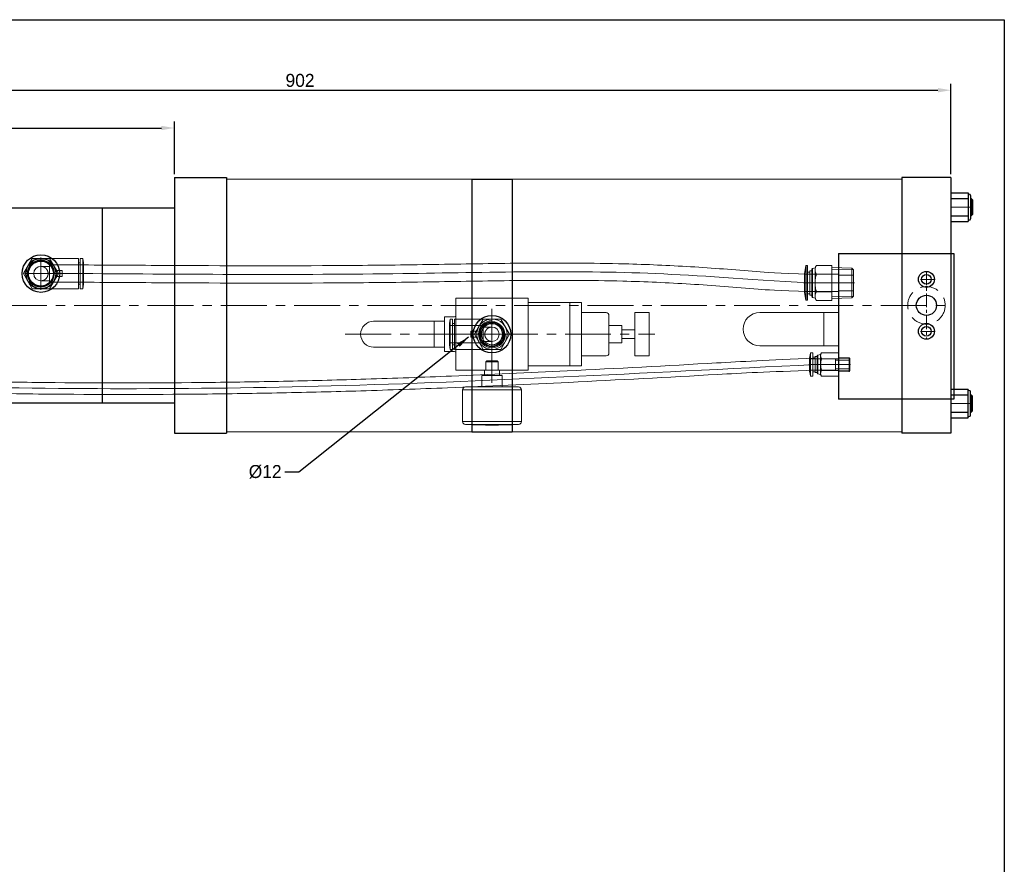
# Model space of a CAD drawing. Header units: millimetres. Extents: x 3176 to 6701, y -5770 to -692.
# Tile 9 of 9: x 6019 to 6701, y -1555 to -970. Entities that reach past the tile are written whole.
import ezdxf

# ---------------------------------------------------------------- set-up
doc = ezdxf.new("R2010")
doc.units = ezdxf.units.MM
doc.linetypes.add('CENTER', pattern=[50.8, 31.75, -6.35, 6.35, -6.35])
doc.linetypes.add('DASHED', pattern=[19.05, 12.7, -6.35])
doc.layers.get('Defpoints').update_dxf_attribs({"lineweight": 25})
for name, color, linetype, lineweight in [('图层1', 7, 'Continuous', 25), ('图层2', 3, 'CENTER', 13), ('图层3', 2, 'Continuous', 13), ('图层4', 1, 'Continuous', 30), ('图层5', 5, 'DASHED', 13), ('图层7', 4, 'Continuous', 15)]:
    doc.layers.add(name, color=color, linetype=linetype, lineweight=lineweight)
doc.dimstyles.new('ISO-25', dxfattribs={"dimtxt": 2.5, "dimasz": 2.5, "dimexe": 1.25, "dimexo": 0.625, "dimtad": 1, "dimtxsty": 'Standard', "dimcen": 2.5, "dimadec": 0, "dimazin": 0, "dimtfac": 1, "dimtmove": 0, "dimatfit": 3, "dimfxl": 1, "dimarcsym": 0})

# ---------------------------------------------------------------- blocks, each defined once
blk = doc.blocks.new('*D3699')
at = {"layer": 'Defpoints', "color": 0}
for p in [(6664.05, -1018.67), (6664.05, -1079.17), (5762.05, -1100.17)]:
    blk.add_point(p, dxfattribs=at)
at = {"layer": '图层3', "color": 0, "lineweight": -2}
for p, q in [((5762.05, -1097.92), (5762.05, -1014.17)), ((6664.05, -1076.92), (6664.05, -1014.17)), ((5771.05, -1018.67), (6655.05, -1018.67))]:
    blk.add_line(p, q, dxfattribs=at)
at = {"layer": '图层3', "color": 0}
for points in [[(5771.05, -1017.17), (5771.05, -1020.17), (5762.05, -1018.67)], [(6655.05, -1020.17), (6655.05, -1017.17), (6664.05, -1018.67)]]:
    blk.add_solid(points, dxfattribs=at)
at = {"layer": '图层3', "color": 0, "insert": (6213.05, -1011.92), "char_height": 9, "attachment_point": 5}
blk.add_mtext('902', dxfattribs=at)
blk = doc.blocks.new('*D3707')
at = {"layer": 'Defpoints', "color": 0}
for p in [(6126.05, -1044.84), (6126.05, -1079.17), (5762.05, -1095.17)]:
    blk.add_point(p, dxfattribs=at)
at = {"layer": '图层3', "color": 0, "lineweight": -2}
for p, q in [((5762.05, -1092.92), (5762.05, -1040.34)), ((6126.05, -1076.92), (6126.05, -1040.34)), ((5771.05, -1044.84), (6117.05, -1044.84))]:
    blk.add_line(p, q, dxfattribs=at)
at = {"layer": '图层3', "color": 0}
for points in [[(5771.05, -1043.34), (5771.05, -1046.34), (5762.05, -1044.84)], [(6117.05, -1046.34), (6117.05, -1043.34), (6126.05, -1044.84)]]:
    blk.add_solid(points, dxfattribs=at)
at = {"layer": '图层3', "color": 0, "insert": (5944.05, -1038.09), "char_height": 9, "attachment_point": 5}
blk.add_mtext('364', dxfattribs=at)

msp = doc.modelspace()

# ---------------------------------------------------------------- linework, layer by layer
at = {"layer": '图层1'}
for p, q in [((6126.048, -1079.172), (6126.048, -1256.172)), ((6126.048, -1079.172), (6162.048, -1079.172)), ((6162.048, -1079.172), (6162.048, -1256.172)), ((6332.048, -1080.172), (6332.048, -1255.172)), ((6332.048, -1080.172), (6360.048, -1080.172)), ((6360.048, -1080.172), (6360.048, -1255.172)), ((6630.048, -1079.172), (6630.048, -1256.172)), ((6664.048, -1079.172), (6630.048, -1079.172)), ((6664.048, -1079.172), (6664.048, -1256.172)), ((6664.048, -1089.672), (6664.048, -1109.672)), ((6664.048, -1089.672), (6676.048, -1089.672)), ((6676.048, -1089.672), (6676.048, -1109.672)), ((6676.548, -1090.672), (6676.548, -1090.672)), ((6664.048, -1093.672), (6676.048, -1093.672)), ((6677.548, -1091.672), (6677.548, -1107.672)), ((6677.548, -1093.672), (6678.048, -1093.672)), ((6678.048, -1093.672), (6678.048, -1105.672)), ((6678.048, -1093.672), (6679.048, -1094.672)), ((6679.048, -1094.672), (6679.048, -1104.672)), ((5966.048, -1100.172), (6126.048, -1100.172)), ((6076.048, -1100.172), (6076.048, -1235.172)), ((6679.048, -1104.672), (6678.048, -1105.672)), ((6664.048, -1105.672), (6676.048, -1105.672)), ((6664.048, -1109.672), (6676.048, -1109.672)), ((6676.548, -1108.672), (6676.548, -1108.672)), ((6677.548, -1105.672), (6678.048, -1105.672)), ((6586.048, -1131.672), (6586.048, -1232.672)), ((6586.048, -1131.672), (6666.048, -1131.672)), ((6666.048, -1131.672), (6666.048, -1232.672)), ((6664.048, -1225.672), (6676.048, -1225.672)), ((6676.048, -1245.672), (6676.048, -1225.672)), ((6676.548, -1226.672), (6676.548, -1226.672)), ((6677.548, -1243.672), (6677.548, -1227.672)), ((6666.048, -1232.672), (6586.048, -1232.672)), ((6664.048, -1229.672), (6676.048, -1229.672)), ((6677.548, -1229.672), (6678.048, -1229.672)), ((6678.048, -1241.672), (6678.048, -1229.672)), ((6679.048, -1230.672), (6678.048, -1229.672)), ((6679.048, -1240.672), (6679.048, -1230.672)), ((5966.048, -1235.172), (6126.048, -1235.172)), ((6678.048, -1241.672), (6679.048, -1240.672)), ((6664.048, -1241.672), (6676.048, -1241.672)), ((6664.048, -1245.672), (6676.048, -1245.672)), ((6676.548, -1244.672), (6676.548, -1244.672)), ((6677.548, -1241.672), (6678.048, -1241.672)), ((6332.048, -1255.172), (6360.048, -1255.172)), ((6126.048, -1256.172), (6162.048, -1256.172)), ((6664.048, -1256.172), (6630.048, -1256.172))]:
    msp.add_line(p, q, dxfattribs=at)
for centre, radius in [((6033.509, -1145.672), 13), ((6033.509, -1145.672), 8.67), ((6647.048, -1149.672), 5.5), ((6647.048, -1149.672), 3.33), ((6647.048, -1167.672), 7), ((6346.048, -1187.672), 13), ((6346.048, -1187.672), 8.67), ((6647.048, -1185.672), 5.5), ((6647.048, -1185.672), 3.33)]:
    msp.add_circle(centre, radius, dxfattribs=at)
for centre, radius, start, end in [((6676.548, -1090.172), 0.5, 180, 270), ((6676.548, -1091.672), 1, 0, 90), ((6676.548, -1109.172), 0.5, 90, 180), ((6676.548, -1107.672), 1, 270, 0), ((6676.548, -1226.172), 0.5, 180, 270), ((6676.548, -1227.672), 1, 0, 90), ((6676.548, -1245.172), 0.5, 90, 180), ((6676.548, -1243.672), 1, 270, 0)]:
    msp.add_arc(centre, radius, start, end, dxfattribs=at)
at = {"layer": '图层2', "ltscale": 0.5}
for p, q in [((6664.048, -1099.672), (6679.048, -1099.672)), ((6597.139, -1152.172), (6579.123, -1152.172)), ((6594.474, -1208.672), (6579.623, -1208.672)), ((6664.048, -1235.672), (6679.048, -1235.672))]:
    msp.add_line(p, q, dxfattribs=at)
at = {"layer": '图层2'}
for p, q in [((6033.509, -1155.672), (6033.509, -1135.672)), ((6023.509, -1145.672), (6043.509, -1145.672)), ((5701.048, -1167.672), (6666.048, -1167.672)), ((6346.048, -1177.672), (6346.048, -1197.672)), ((6244.356, -1187.672), (6458.902, -1187.672)), ((6336.048, -1187.672), (6356.048, -1187.672))]:
    msp.add_line(p, q, dxfattribs=at)
at = {"layer": '图层2', "ltscale": 0.3}
for p, q in [((6647.048, -1144.172), (6647.048, -1191.172)), ((6652.548, -1149.672), (6641.548, -1149.672)), ((6652.548, -1185.672), (6641.548, -1185.672))]:
    msp.add_line(p, q, dxfattribs=at)
at = {"layer": '图层4'}
for p, q in [((5581.016, -969.833), (6701.016, -969.833)), ((6701.016, -969.833), (6701.016, -1729.833))]:
    msp.add_line(p, q, dxfattribs=at)
at = {"layer": '图层5'}
msp.add_circle((6647.048, -1167.672), 13, dxfattribs=at)
at = {"layer": '图层7'}
for p, q in [((6332.048, -1080.172), (6162.048, -1080.172)), ((6630.048, -1080.172), (6360.048, -1080.172)), ((6679.048, -1094.672), (6677.548, -1094.672)), ((6679.048, -1104.672), (6677.548, -1104.672)), ((6027.447, -1135.172), (6021.385, -1145.672)), ((6059.509, -1135.172), (6027.447, -1135.172)), ((6033.509, -1156.92), (6033.509, -1134.424)), ((6033.509, -1156.172), (6033.509, -1135.172)), ((6045.634, -1145.672), (6039.572, -1135.172)), ((6059.509, -1156.172), (6059.509, -1135.172)), ((6060.822, -1138.322), (6059.509, -1138.322)), ((6060.822, -1156.172), (6060.822, -1135.172)), ((6062.454, -1135.172), (6060.822, -1135.172)), ((6062.454, -1156.172), (6062.454, -1135.172)), ((6063.009, -1138.322), (6062.454, -1135.172)), ((6063.009, -1153.022), (6063.009, -1138.322)), ((6021.385, -1145.672), (6027.447, -1156.172)), ((6022.261, -1145.672), (6063.568, -1145.672)), ((6039.509, -1140.672), (6033.509, -1140.672)), ((6039.509, -1151.672), (6039.509, -1139.672)), ((6063.009, -1139.672), (6039.509, -1139.672)), ((6045.634, -1145.672), (6039.572, -1156.172)), ((6048.209, -1143.572), (6043.797, -1143.572)), ((6048.209, -1147.772), (6048.209, -1143.572)), ((6563.489, -1140.338), (6562.548, -1145.672)), ((6562.548, -1145.672), (6562.548, -1158.672)), ((6563.489, -1140.338), (6563.489, -1164.007)), ((6563.686, -1140.172), (6563.686, -1164.172)), ((6564.74, -1140.172), (6563.686, -1140.172)), ((6564.74, -1140.172), (6564.74, -1164.172)), ((6566.202, -1144.672), (6564.74, -1144.672)), ((6566.202, -1143.772), (6566.202, -1160.572)), ((6567.663, -1143.772), (6566.202, -1143.772)), ((6567.663, -1142.72), (6567.663, -1161.625)), ((6569.856, -1141.672), (6568.108, -1142.141)), ((6568.108, -1142.141), (6568.108, -1162.204)), ((6570.793, -1140.048), (6569.856, -1141.672)), ((6569.856, -1141.672), (6569.856, -1162.672)), ((6581.548, -1140.048), (6570.793, -1140.048)), ((6581.548, -1140.048), (6581.548, -1164.297)), ((6595.348, -1141.913), (6581.548, -1141.483)), ((6596.548, -1143.113), (6581.548, -1142.645)), ((6595.348, -1141.913), (6595.348, -1162.431)), ((6596.548, -1143.113), (6595.348, -1141.913)), ((6596.548, -1143.113), (6596.548, -1161.232)), ((6033.509, -1150.672), (6039.509, -1150.672)), ((6039.509, -1151.672), (6063.009, -1151.672)), ((6043.797, -1147.772), (6048.209, -1147.772)), ((6597.139, -1152.172), (6561.956, -1152.172)), ((6586.048, -1146.172), (6562.548, -1146.172)), ((6581.548, -1146.11), (6570.793, -1146.11)), ((6586.048, -1146.172), (6586.048, -1158.172)), ((6596.548, -1146.672), (6586.048, -1146.672)), ((6027.447, -1156.172), (6059.509, -1156.172)), ((6059.509, -1153.022), (6060.822, -1153.022)), ((6060.822, -1156.172), (6062.454, -1156.172)), ((6062.454, -1156.172), (6063.009, -1153.022)), ((6562.548, -1158.172), (6586.048, -1158.172)), ((6562.548, -1158.672), (6563.489, -1164.007)), ((6564.74, -1159.672), (6566.202, -1159.672)), ((6581.548, -1158.235), (6570.793, -1158.235)), ((6586.048, -1157.672), (6596.548, -1157.672)), ((6321.048, -1162.672), (6321.048, -1212.672)), ((6321.048, -1162.672), (6371.048, -1162.672)), ((6371.048, -1162.672), (6371.048, -1212.672)), ((6371.048, -1165.672), (6408.048, -1165.672)), ((6400.048, -1165.672), (6400.048, -1209.672)), ((6408.048, -1165.672), (6408.048, -1209.672)), ((6563.686, -1164.172), (6564.74, -1164.172)), ((6566.202, -1160.572), (6567.663, -1160.572)), ((6568.108, -1162.204), (6569.856, -1162.672)), ((6569.856, -1162.672), (6570.793, -1164.297)), ((6581.548, -1164.297), (6570.793, -1164.297)), ((6596.548, -1161.232), (6581.548, -1161.7)), ((6581.548, -1162.862), (6595.348, -1162.431)), ((6595.348, -1162.431), (6596.548, -1161.232)), ((6346.048, -1169.978), (6346.048, -1221.398)), ((6408.048, -1172.672), (6425.048, -1172.672)), ((6445.048, -1172.672), (6445.048, -1202.672)), ((6445.048, -1172.672), (6455.048, -1172.672)), ((6455.048, -1172.672), (6455.048, -1202.672)), ((6576.048, -1172.672), (6576.048, -1195.672)), ((6264.048, -1178.672), (6313.048, -1178.672)), ((6306.048, -1178.672), (6306.048, -1196.672)), ((6313.048, -1175.672), (6313.048, -1199.672)), ((6313.048, -1175.672), (6320.048, -1175.672)), ((6317.103, -1177.172), (6316.548, -1180.322)), ((6317.103, -1177.172), (6317.103, -1198.172)), ((6318.735, -1177.172), (6317.103, -1177.172)), ((6318.735, -1177.172), (6318.735, -1198.172)), ((6352.11, -1177.172), (6320.048, -1177.172)), ((6320.048, -1177.172), (6320.048, -1198.172)), ((6339.986, -1177.172), (6333.924, -1187.672)), ((6346.048, -1176.616), (6346.048, -1198.729)), ((6358.172, -1187.672), (6352.11, -1177.172)), ((6427.048, -1174.672), (6427.048, -1200.672)), ((6316.548, -1180.322), (6316.548, -1195.022)), ((6340.048, -1181.672), (6316.548, -1181.672)), ((6320.048, -1180.322), (6318.735, -1180.322)), ((6335.76, -1185.572), (6331.348, -1185.572)), ((6331.348, -1185.572), (6331.348, -1189.772)), ((6335.548, -1185.572), (6335.548, -1189.772)), ((6340.048, -1181.672), (6340.048, -1193.672)), ((6346.048, -1182.672), (6340.048, -1182.672)), ((6427.048, -1181.672), (6436.048, -1181.672)), ((6436.048, -1181.672), (6436.048, -1193.672)), ((6436.048, -1184.672), (6445.048, -1184.672)), ((6357.105, -1187.672), (6315.991, -1187.672)), ((6316.548, -1193.672), (6340.048, -1193.672)), ((6331.348, -1189.772), (6335.76, -1189.772)), ((6333.924, -1187.672), (6339.986, -1198.172)), ((6340.048, -1192.672), (6346.048, -1192.672)), ((6352.11, -1198.172), (6358.172, -1187.672)), ((6427.048, -1193.672), (6436.048, -1193.672)), ((6436.048, -1190.672), (6445.048, -1190.672)), ((6264.048, -1196.672), (6313.048, -1196.672)), ((6313.048, -1199.672), (6320.048, -1199.672)), ((6316.548, -1195.022), (6317.103, -1198.172)), ((6317.103, -1198.172), (6318.735, -1198.172)), ((6318.735, -1195.022), (6320.048, -1195.022)), ((6320.048, -1198.172), (6352.11, -1198.172)), ((6568.356, -1200.672), (6566.833, -1200.672)), ((6566.833, -1200.672), (6566.833, -1216.672)), ((6568.356, -1200.672), (6568.356, -1216.672)), ((6574.365, -1200.589), (6573.74, -1201.672)), ((6586.048, -1200.589), (6574.365, -1200.589)), ((6586.048, -1200.589), (6586.048, -1216.755)), ((6341.871, -1206.772), (6341.687, -1212.672)), ((6342.471, -1206.172), (6341.871, -1206.772)), ((6350.225, -1206.772), (6341.871, -1206.772)), ((6349.625, -1206.172), (6342.471, -1206.172)), ((6350.225, -1206.772), (6349.625, -1206.172)), ((6350.409, -1212.672), (6350.225, -1206.772)), ((6408.048, -1202.672), (6425.048, -1202.672)), ((6445.048, -1202.672), (6455.048, -1202.672)), ((6566.636, -1200.838), (6566.048, -1204.172)), ((6566.048, -1204.172), (6566.048, -1213.172)), ((6584.048, -1204.672), (6566.048, -1204.672)), ((6566.636, -1200.838), (6566.636, -1216.507)), ((6569.894, -1203.672), (6568.356, -1203.672)), ((6571.433, -1203.072), (6569.894, -1203.072)), ((6569.894, -1203.072), (6569.894, -1214.272)), ((6571.433, -1202.598), (6571.433, -1214.747)), ((6573.74, -1201.672), (6571.729, -1202.211)), ((6571.729, -1202.211), (6571.729, -1215.133)), ((6573.74, -1201.672), (6573.74, -1215.672)), ((6586.048, -1204.631), (6574.365, -1204.631)), ((6584.048, -1204.672), (6584.048, -1212.672)), ((6594.048, -1205.672), (6584.048, -1205.672)), ((6593.448, -1203.915), (6586.048, -1203.684)), ((6594.048, -1204.514), (6586.048, -1204.265)), ((6593.448, -1203.915), (6593.448, -1213.43)), ((6594.048, -1204.514), (6593.448, -1203.915)), ((6594.048, -1204.514), (6594.048, -1212.831)), ((6321.048, -1212.672), (6371.048, -1212.672)), ((6351.148, -1212.672), (6340.948, -1212.672)), ((6340.948, -1212.672), (6340.948, -1216.172)), ((6351.148, -1216.172), (6351.148, -1212.672)), ((6371.048, -1209.672), (6408.048, -1209.672)), ((6594.474, -1208.672), (6565.622, -1208.672)), ((6566.048, -1212.672), (6584.048, -1212.672)), ((6566.048, -1213.172), (6566.636, -1216.507)), ((6568.356, -1213.672), (6569.894, -1213.672)), ((6569.894, -1214.272), (6571.433, -1214.272)), ((6586.048, -1212.714), (6574.365, -1212.714)), ((6584.048, -1211.672), (6594.048, -1211.672)), ((6594.048, -1212.831), (6586.048, -1213.08)), ((6586.048, -1213.661), (6593.448, -1213.43)), ((6593.448, -1213.43), (6594.048, -1212.831)), ((6353.048, -1216.172), (6339.048, -1216.172)), ((6339.048, -1224.172), (6339.048, -1216.172)), ((6353.048, -1224.172), (6353.048, -1216.172)), ((6566.833, -1216.672), (6568.356, -1216.672)), ((6571.729, -1215.133), (6573.74, -1215.672)), ((6573.74, -1215.672), (6574.365, -1216.755)), ((6586.048, -1216.755), (6574.365, -1216.755)), ((6366.448, -1226.172), (6325.648, -1226.172)), ((6325.648, -1226.172), (6325.648, -1248.172)), ((6364.448, -1224.172), (6327.648, -1224.172)), ((6366.448, -1248.172), (6366.448, -1226.172)), ((6679.048, -1230.672), (6677.548, -1230.672)), ((6679.048, -1240.672), (6677.548, -1240.672)), ((6366.448, -1248.172), (6325.648, -1248.172)), ((6332.048, -1255.172), (6162.048, -1255.172)), ((6364.448, -1250.172), (6327.648, -1250.172)), ((6630.048, -1255.172), (6360.048, -1255.172))]:
    msp.add_line(p, q, dxfattribs=at)
at = {"layer": '图层7', "ltscale": 0.5}
for p, q in [((6586.048, -1172.672), (6531.548, -1172.672)), ((6586.048, -1195.672), (6531.548, -1195.672))]:
    msp.add_line(p, q, dxfattribs=at)
at = {"layer": '图层7'}
for points in [[(6033.509, -1135.172), (6033.909, -1135.18), (6034.705, -1135.241), (6035.495, -1135.362), (6035.885, -1135.445), (6036.272, -1135.542), (6037.034, -1135.782), (6037.776, -1136.078), (6038.493, -1136.43), (6039.181, -1136.836), (6039.836, -1137.292), (6040.15, -1137.539), (6040.455, -1137.798), (6040.797, -1138.113), (6040.893, -1138.206), (6040.987, -1138.301), (6041.033, -1138.348), (6041.08, -1138.396), (6041.171, -1138.493), (6041.262, -1138.59), (6041.351, -1138.689), (6041.439, -1138.789), (6041.525, -1138.89), (6041.568, -1138.941), (6041.611, -1138.992), (6041.695, -1139.096), (6041.777, -1139.2), (6041.859, -1139.305), (6041.939, -1139.412), (6042.018, -1139.519), (6042.056, -1139.573), (6042.095, -1139.628), (6042.171, -1139.737), (6042.245, -1139.847), (6042.319, -1139.958), (6042.39, -1140.071), (6042.461, -1140.184), (6042.495, -1140.241), (6042.53, -1140.298), (6042.597, -1140.412), (6042.663, -1140.528), (6042.727, -1140.645), (6042.79, -1140.762), (6042.852, -1140.88), (6042.882, -1140.939), (6042.912, -1140.999), (6042.97, -1141.118), (6043.027, -1141.239), (6043.055, -1141.299), (6043.083, -1141.36), (6043.137, -1141.481), (6043.189, -1141.604), (6043.215, -1141.665), (6043.24, -1141.727), (6043.289, -1141.851), (6043.337, -1141.975), (6043.383, -1142.1), (6043.428, -1142.225), (6043.47, -1142.351), (6043.491, -1142.415), (6043.512, -1142.478), (6043.551, -1142.605), (6043.59, -1142.733), (6043.626, -1142.861), (6043.661, -1142.989), (6043.694, -1143.118), (6043.71, -1143.183), (6043.726, -1143.247), (6043.756, -1143.377), (6043.784, -1143.507), (6043.797, -1143.572)], [(6033.509, -1140.672), (6033.582, -1140.673), (6033.728, -1140.677), (6033.873, -1140.686), (6033.945, -1140.691), (6034.018, -1140.698), (6034.162, -1140.715), (6034.306, -1140.736), (6034.449, -1140.761), (6034.592, -1140.791), (6034.733, -1140.824), (6034.804, -1140.843), (6034.874, -1140.862), (6035.013, -1140.904), (6035.151, -1140.95), (6035.288, -1140.999), (6035.423, -1141.053), (6035.556, -1141.111), (6035.623, -1141.141), (6035.688, -1141.172), (6035.818, -1141.237), (6035.946, -1141.306), (6036.009, -1141.342), (6036.072, -1141.379), (6036.196, -1141.455), (6036.317, -1141.535), (6036.377, -1141.577), (6036.437, -1141.619), (6036.553, -1141.706), (6036.667, -1141.796), (6036.779, -1141.889), (6036.887, -1141.986), (6036.993, -1142.086), (6037.045, -1142.137), (6037.096, -1142.189), (6037.196, -1142.294), (6037.293, -1142.403), (6037.386, -1142.514), (6037.476, -1142.629), (6037.563, -1142.745), (6037.605, -1142.805), (6037.647, -1142.864), (6037.726, -1142.986), (6037.803, -1143.11), (6037.876, -1143.236), (6037.945, -1143.364), (6038.01, -1143.494), (6038.041, -1143.559), (6038.071, -1143.625), (6038.129, -1143.759), (6038.183, -1143.894), (6038.232, -1144.031), (6038.278, -1144.169), (6038.32, -1144.308), (6038.339, -1144.378), (6038.357, -1144.449), (6038.391, -1144.59), (6038.42, -1144.733), (6038.446, -1144.876), (6038.467, -1145.02), (6038.484, -1145.164), (6038.49, -1145.237), (6038.496, -1145.309), (6038.505, -1145.454), (6038.509, -1145.6), (6038.509, -1145.672), (6038.509, -1145.745), (6038.505, -1145.89), (6038.496, -1146.036), (6038.49, -1146.108), (6038.484, -1146.181), (6038.467, -1146.325), (6038.446, -1146.469), (6038.42, -1146.612), (6038.391, -1146.755), (6038.357, -1146.896), (6038.339, -1146.966), (6038.32, -1147.037), (6038.278, -1147.176), (6038.232, -1147.314), (6038.183, -1147.451), (6038.129, -1147.586), (6038.071, -1147.719), (6038.041, -1147.785), (6038.01, -1147.851), (6037.945, -1147.981), (6037.876, -1148.109), (6037.803, -1148.235), (6037.726, -1148.359), (6037.647, -1148.48), (6037.605, -1148.54), (6037.563, -1148.6), (6037.476, -1148.716), (6037.386, -1148.83), (6037.293, -1148.942), (6037.196, -1149.05), (6037.096, -1149.156), (6037.045, -1149.208), (6036.993, -1149.259), (6036.887, -1149.359), (6036.779, -1149.455), (6036.667, -1149.549), (6036.553, -1149.639), (6036.437, -1149.726), (6036.377, -1149.768), (6036.317, -1149.809), (6036.196, -1149.889), (6036.072, -1149.966), (6036.009, -1150.003), (6035.946, -1150.038), (6035.818, -1150.107), (6035.688, -1150.173), (6035.623, -1150.204), (6035.556, -1150.234), (6035.423, -1150.292), (6035.288, -1150.345), (6035.151, -1150.395), (6035.013, -1150.441), (6034.874, -1150.483), (6034.804, -1150.502), (6034.733, -1150.52), (6034.592, -1150.554), (6034.449, -1150.583), (6034.306, -1150.609), (6034.162, -1150.63), (6034.018, -1150.646), (6033.945, -1150.653), (6033.873, -1150.659), (6033.728, -1150.668), (6033.582, -1150.672), (6033.509, -1150.672)], [(6569.856, -1143.079), (6569.856, -1142.998), (6569.862, -1142.835), (6569.874, -1142.673), (6569.882, -1142.592), (6569.891, -1142.512), (6569.914, -1142.35), (6569.942, -1142.188), (6569.977, -1142.025), (6570.016, -1141.862), (6570.062, -1141.698), (6570.087, -1141.615), (6570.113, -1141.532), (6570.17, -1141.366), (6570.233, -1141.198), (6570.302, -1141.027), (6570.377, -1140.855), (6570.458, -1140.681), (6570.501, -1140.593), (6570.546, -1140.504), (6570.64, -1140.324), (6570.74, -1140.141), (6570.793, -1140.048)], [(6570.793, -1140.048), (6570.74, -1140.141), (6570.64, -1140.324), (6570.546, -1140.504), (6570.501, -1140.593), (6570.458, -1140.681), (6570.377, -1140.855), (6570.302, -1141.027), (6570.233, -1141.198), (6570.17, -1141.366), (6570.113, -1141.532), (6570.087, -1141.615), (6570.062, -1141.698), (6570.016, -1141.862), (6569.977, -1142.025), (6569.942, -1142.188), (6569.914, -1142.35), (6569.891, -1142.512), (6569.882, -1142.592), (6569.874, -1142.673), (6569.862, -1142.835), (6569.856, -1142.998), (6569.856, -1143.079)], [(6570.793, -1146.11), (6570.74, -1146.017), (6570.64, -1145.834), (6570.546, -1145.655), (6570.501, -1145.566), (6570.458, -1145.477), (6570.377, -1145.303), (6570.302, -1145.131), (6570.233, -1144.961), (6570.17, -1144.792), (6570.113, -1144.626), (6570.087, -1144.543), (6570.062, -1144.46), (6570.016, -1144.296), (6569.977, -1144.133), (6569.942, -1143.971), (6569.914, -1143.808), (6569.891, -1143.647), (6569.882, -1143.566), (6569.874, -1143.485), (6569.862, -1143.323), (6569.856, -1143.161), (6569.856, -1143.079)], [(6569.856, -1143.079), (6569.856, -1143.161), (6569.862, -1143.323), (6569.874, -1143.485), (6569.882, -1143.566), (6569.891, -1143.647), (6569.914, -1143.808), (6569.942, -1143.971), (6569.977, -1144.133), (6570.016, -1144.296), (6570.062, -1144.46), (6570.087, -1144.543), (6570.113, -1144.626), (6570.17, -1144.792), (6570.233, -1144.961), (6570.302, -1145.131), (6570.377, -1145.303), (6570.458, -1145.477), (6570.501, -1145.566), (6570.546, -1145.655), (6570.64, -1145.834), (6570.74, -1146.017), (6570.793, -1146.11)], [(6043.797, -1147.772), (6043.784, -1147.838), (6043.756, -1147.968), (6043.726, -1148.097), (6043.71, -1148.162), (6043.694, -1148.227), (6043.661, -1148.356), (6043.626, -1148.484), (6043.59, -1148.612), (6043.551, -1148.74), (6043.512, -1148.867), (6043.491, -1148.93), (6043.47, -1148.993), (6043.428, -1149.119), (6043.383, -1149.245), (6043.337, -1149.37), (6043.289, -1149.494), (6043.24, -1149.618), (6043.215, -1149.679), (6043.189, -1149.741), (6043.137, -1149.863), (6043.083, -1149.985), (6043.055, -1150.046), (6043.027, -1150.106), (6042.97, -1150.226), (6042.912, -1150.346), (6042.882, -1150.406), (6042.852, -1150.465), (6042.79, -1150.583), (6042.727, -1150.7), (6042.663, -1150.817), (6042.597, -1150.932), (6042.53, -1151.047), (6042.495, -1151.104), (6042.461, -1151.161), (6042.39, -1151.274), (6042.319, -1151.386), (6042.245, -1151.498), (6042.171, -1151.608), (6042.095, -1151.717), (6042.056, -1151.772), (6042.018, -1151.826), (6041.939, -1151.933), (6041.859, -1152.039), (6041.777, -1152.145), (6041.695, -1152.249), (6041.611, -1152.352), (6041.568, -1152.404), (6041.525, -1152.454), (6041.439, -1152.556), (6041.351, -1152.656), (6041.262, -1152.754), (6041.171, -1152.852), (6041.08, -1152.949), (6041.033, -1152.997), (6040.987, -1153.044), (6040.893, -1153.138), (6040.797, -1153.231), (6040.455, -1153.547), (6040.15, -1153.806), (6039.836, -1154.052), (6039.181, -1154.509), (6038.493, -1154.914), (6037.776, -1155.266), (6037.034, -1155.563), (6036.272, -1155.802), (6035.885, -1155.9), (6035.495, -1155.983), (6034.705, -1156.104), (6033.909, -1156.165), (6033.509, -1156.172)], [(6570.793, -1146.11), (6570.74, -1146.296), (6570.64, -1146.662), (6570.546, -1147.022), (6570.501, -1147.199), (6570.458, -1147.376), (6570.377, -1147.725), (6570.302, -1148.069), (6570.233, -1148.409), (6570.17, -1148.746), (6570.113, -1149.079), (6570.087, -1149.245), (6570.062, -1149.41), (6570.016, -1149.738), (6569.977, -1150.064), (6569.942, -1150.39), (6569.914, -1150.714), (6569.891, -1151.037), (6569.882, -1151.199), (6569.874, -1151.361), (6569.862, -1151.685), (6569.856, -1152.01), (6569.856, -1152.172)], [(6569.856, -1152.172), (6569.856, -1152.01), (6569.862, -1151.685), (6569.874, -1151.361), (6569.882, -1151.199), (6569.891, -1151.037), (6569.914, -1150.714), (6569.942, -1150.39), (6569.977, -1150.064), (6570.016, -1149.738), (6570.062, -1149.41), (6570.087, -1149.245), (6570.113, -1149.079), (6570.17, -1148.746), (6570.233, -1148.409), (6570.302, -1148.069), (6570.377, -1147.725), (6570.458, -1147.376), (6570.501, -1147.199), (6570.546, -1147.022), (6570.64, -1146.662), (6570.74, -1146.296), (6570.793, -1146.11)], [(6569.856, -1152.172), (6569.856, -1152.335), (6569.862, -1152.66), (6569.874, -1152.984), (6569.882, -1153.146), (6569.891, -1153.308), (6569.914, -1153.631), (6569.942, -1153.955), (6569.977, -1154.28), (6570.016, -1154.607), (6570.062, -1154.935), (6570.087, -1155.1), (6570.113, -1155.266), (6570.17, -1155.599), (6570.233, -1155.936), (6570.302, -1156.276), (6570.377, -1156.62), (6570.458, -1156.969), (6570.501, -1157.145), (6570.546, -1157.323), (6570.64, -1157.683), (6570.74, -1158.049), (6570.793, -1158.235)], [(6570.793, -1158.235), (6570.74, -1158.049), (6570.64, -1157.683), (6570.546, -1157.323), (6570.501, -1157.145), (6570.458, -1156.969), (6570.377, -1156.62), (6570.302, -1156.276), (6570.233, -1155.936), (6570.17, -1155.599), (6570.113, -1155.266), (6570.087, -1155.1), (6570.062, -1154.935), (6570.016, -1154.607), (6569.977, -1154.28), (6569.942, -1153.955), (6569.914, -1153.631), (6569.891, -1153.308), (6569.882, -1153.146), (6569.874, -1152.984), (6569.862, -1152.66), (6569.856, -1152.335), (6569.856, -1152.172)], [(6570.793, -1158.235), (6570.74, -1158.327), (6570.64, -1158.51), (6570.546, -1158.69), (6570.501, -1158.779), (6570.458, -1158.867), (6570.377, -1159.042), (6570.302, -1159.214), (6570.233, -1159.384), (6570.17, -1159.552), (6570.113, -1159.719), (6570.087, -1159.802), (6570.062, -1159.884), (6570.016, -1160.048), (6569.977, -1160.212), (6569.942, -1160.374), (6569.914, -1160.536), (6569.891, -1160.698), (6569.882, -1160.779), (6569.874, -1160.86), (6569.862, -1161.022), (6569.856, -1161.184), (6569.856, -1161.266)], [(6569.856, -1161.266), (6569.856, -1161.184), (6569.862, -1161.022), (6569.874, -1160.86), (6569.882, -1160.779), (6569.891, -1160.698), (6569.914, -1160.536), (6569.942, -1160.374), (6569.977, -1160.212), (6570.016, -1160.048), (6570.062, -1159.884), (6570.087, -1159.802), (6570.113, -1159.719), (6570.17, -1159.552), (6570.233, -1159.384), (6570.302, -1159.214), (6570.377, -1159.042), (6570.458, -1158.867), (6570.501, -1158.779), (6570.546, -1158.69), (6570.64, -1158.51), (6570.74, -1158.327), (6570.793, -1158.235)], [(6569.856, -1161.266), (6569.856, -1161.347), (6569.862, -1161.509), (6569.874, -1161.671), (6569.882, -1161.752), (6569.891, -1161.833), (6569.914, -1161.995), (6569.942, -1162.157), (6569.977, -1162.32), (6570.016, -1162.483), (6570.062, -1162.647), (6570.087, -1162.729), (6570.113, -1162.812), (6570.17, -1162.979), (6570.233, -1163.147), (6570.302, -1163.317), (6570.377, -1163.489), (6570.458, -1163.664), (6570.501, -1163.752), (6570.546, -1163.841), (6570.64, -1164.021), (6570.74, -1164.204), (6570.793, -1164.297)], [(6570.793, -1164.297), (6570.74, -1164.204), (6570.64, -1164.021), (6570.546, -1163.841), (6570.501, -1163.752), (6570.458, -1163.664), (6570.377, -1163.489), (6570.302, -1163.317), (6570.233, -1163.147), (6570.17, -1162.979), (6570.113, -1162.812), (6570.087, -1162.729), (6570.062, -1162.647), (6570.016, -1162.483), (6569.977, -1162.32), (6569.942, -1162.157), (6569.914, -1161.995), (6569.891, -1161.833), (6569.882, -1161.752), (6569.874, -1161.671), (6569.862, -1161.509), (6569.856, -1161.347), (6569.856, -1161.266)], [(6335.76, -1185.572), (6335.774, -1185.507), (6335.802, -1185.377), (6335.832, -1185.247), (6335.847, -1185.183), (6335.863, -1185.118), (6335.897, -1184.989), (6335.931, -1184.861), (6335.968, -1184.733), (6336.006, -1184.605), (6336.046, -1184.478), (6336.066, -1184.415), (6336.087, -1184.351), (6336.13, -1184.225), (6336.174, -1184.1), (6336.22, -1183.975), (6336.268, -1183.851), (6336.317, -1183.727), (6336.343, -1183.665), (6336.368, -1183.604), (6336.421, -1183.481), (6336.474, -1183.36), (6336.502, -1183.299), (6336.53, -1183.239), (6336.587, -1183.118), (6336.645, -1182.999), (6336.675, -1182.939), (6336.705, -1182.88), (6336.767, -1182.762), (6336.83, -1182.645), (6336.894, -1182.528), (6336.96, -1182.412), (6337.028, -1182.298), (6337.062, -1182.241), (6337.097, -1182.184), (6337.167, -1182.071), (6337.239, -1181.958), (6337.312, -1181.847), (6337.386, -1181.737), (6337.462, -1181.628), (6337.501, -1181.573), (6337.54, -1181.519), (6337.618, -1181.412), (6337.699, -1181.305), (6337.78, -1181.2), (6337.863, -1181.096), (6337.947, -1180.992), (6337.989, -1180.941), (6338.032, -1180.89), (6338.119, -1180.789), (6338.207, -1180.689), (6338.296, -1180.59), (6338.386, -1180.493), (6338.478, -1180.396), (6338.524, -1180.348), (6338.571, -1180.301), (6338.665, -1180.206), (6338.76, -1180.113), (6339.103, -1179.798), (6339.407, -1179.539), (6339.721, -1179.292), (6340.376, -1178.836), (6341.064, -1178.43), (6341.781, -1178.078), (6342.523, -1177.782), (6343.285, -1177.542), (6343.672, -1177.445), (6344.063, -1177.362), (6344.852, -1177.241), (6345.649, -1177.18), (6346.048, -1177.172)], [(6346.048, -1192.672), (6345.975, -1192.672), (6345.83, -1192.668), (6345.685, -1192.659), (6345.612, -1192.653), (6345.54, -1192.646), (6345.395, -1192.63), (6345.251, -1192.609), (6345.108, -1192.583), (6344.966, -1192.554), (6344.824, -1192.52), (6344.754, -1192.502), (6344.684, -1192.483), (6344.544, -1192.441), (6344.406, -1192.395), (6344.27, -1192.345), (6344.134, -1192.292), (6344.001, -1192.234), (6343.935, -1192.204), (6343.869, -1192.173), (6343.739, -1192.107), (6343.611, -1192.038), (6343.548, -1192.003), (6343.485, -1191.966), (6343.361, -1191.889), (6343.24, -1191.809), (6343.18, -1191.768), (6343.121, -1191.726), (6343.004, -1191.639), (6342.89, -1191.549), (6342.779, -1191.455), (6342.67, -1191.359), (6342.564, -1191.259), (6342.512, -1191.208), (6342.461, -1191.156), (6342.361, -1191.05), (6342.265, -1190.942), (6342.171, -1190.83), (6342.081, -1190.716), (6341.994, -1190.6), (6341.952, -1190.54), (6341.911, -1190.48), (6341.831, -1190.359), (6341.755, -1190.235), (6341.682, -1190.109), (6341.613, -1189.981), (6341.548, -1189.851), (6341.516, -1189.785), (6341.486, -1189.719), (6341.428, -1189.586), (6341.375, -1189.451), (6341.325, -1189.314), (6341.279, -1189.176), (6341.238, -1189.037), (6341.218, -1188.966), (6341.2, -1188.896), (6341.166, -1188.755), (6341.137, -1188.612), (6341.112, -1188.469), (6341.091, -1188.325), (6341.074, -1188.181), (6341.067, -1188.108), (6341.061, -1188.036), (6341.053, -1187.89), (6341.048, -1187.745), (6341.048, -1187.672), (6341.048, -1187.6), (6341.053, -1187.454), (6341.061, -1187.309), (6341.067, -1187.237), (6341.074, -1187.164), (6341.091, -1187.02), (6341.112, -1186.876), (6341.137, -1186.733), (6341.166, -1186.59), (6341.2, -1186.449), (6341.218, -1186.378), (6341.238, -1186.308), (6341.279, -1186.169), (6341.325, -1186.031), (6341.375, -1185.894), (6341.428, -1185.759), (6341.486, -1185.625), (6341.516, -1185.559), (6341.548, -1185.494), (6341.613, -1185.364), (6341.682, -1185.236), (6341.755, -1185.11), (6341.831, -1184.986), (6341.911, -1184.864), (6341.952, -1184.805), (6341.994, -1184.745), (6342.081, -1184.629), (6342.171, -1184.514), (6342.265, -1184.403), (6342.361, -1184.294), (6342.461, -1184.189), (6342.512, -1184.137), (6342.564, -1184.086), (6342.67, -1183.986), (6342.779, -1183.889), (6342.89, -1183.796), (6343.004, -1183.706), (6343.121, -1183.619), (6343.18, -1183.577), (6343.24, -1183.535), (6343.361, -1183.455), (6343.485, -1183.379), (6343.548, -1183.342), (6343.611, -1183.306), (6343.739, -1183.237), (6343.869, -1183.172), (6343.935, -1183.141), (6344.001, -1183.111), (6344.134, -1183.053), (6344.27, -1182.999), (6344.406, -1182.95), (6344.544, -1182.904), (6344.684, -1182.862), (6344.754, -1182.843), (6344.824, -1182.824), (6344.966, -1182.791), (6345.108, -1182.761), (6345.251, -1182.736), (6345.395, -1182.715), (6345.54, -1182.698), (6345.612, -1182.691), (6345.685, -1182.686), (6345.83, -1182.677), (6345.975, -1182.673), (6346.048, -1182.672)], [(6346.048, -1198.172), (6345.649, -1198.165), (6344.852, -1198.104), (6344.063, -1197.983), (6343.672, -1197.9), (6343.285, -1197.802), (6342.523, -1197.563), (6341.781, -1197.266), (6341.064, -1196.914), (6340.376, -1196.509), (6339.721, -1196.052), (6339.407, -1195.806), (6339.103, -1195.547), (6338.76, -1195.231), (6338.665, -1195.138), (6338.571, -1195.044), (6338.524, -1194.997), (6338.478, -1194.949), (6338.386, -1194.852), (6338.296, -1194.754), (6338.207, -1194.656), (6338.119, -1194.556), (6338.032, -1194.454), (6337.989, -1194.404), (6337.947, -1194.352), (6337.863, -1194.249), (6337.78, -1194.145), (6337.699, -1194.039), (6337.618, -1193.933), (6337.54, -1193.826), (6337.501, -1193.772), (6337.462, -1193.717), (6337.386, -1193.608), (6337.312, -1193.498), (6337.239, -1193.386), (6337.167, -1193.274), (6337.097, -1193.161), (6337.062, -1193.104), (6337.028, -1193.047), (6336.96, -1192.932), (6336.894, -1192.817), (6336.83, -1192.7), (6336.767, -1192.583), (6336.705, -1192.465), (6336.675, -1192.406), (6336.645, -1192.346), (6336.587, -1192.226), (6336.53, -1192.106), (6336.502, -1192.046), (6336.474, -1191.985), (6336.421, -1191.863), (6336.368, -1191.741), (6336.343, -1191.679), (6336.317, -1191.618), (6336.268, -1191.494), (6336.22, -1191.37), (6336.174, -1191.245), (6336.13, -1191.119), (6336.087, -1190.993), (6336.066, -1190.93), (6336.046, -1190.867), (6336.006, -1190.74), (6335.968, -1190.612), (6335.931, -1190.484), (6335.897, -1190.356), (6335.863, -1190.227), (6335.847, -1190.162), (6335.832, -1190.097), (6335.802, -1189.968), (6335.774, -1189.838), (6335.76, -1189.772)], [(6573.74, -1202.61), (6573.741, -1202.556), (6573.745, -1202.448), (6573.752, -1202.34), (6573.758, -1202.286), (6573.764, -1202.232), (6573.779, -1202.124), (6573.798, -1202.016), (6573.821, -1201.908), (6573.847, -1201.799), (6573.878, -1201.689), (6573.894, -1201.634), (6573.912, -1201.579), (6573.95, -1201.468), (6573.992, -1201.356), (6574.038, -1201.242), (6574.088, -1201.128), (6574.142, -1201.011), (6574.171, -1200.953), (6574.2, -1200.893), (6574.263, -1200.773), (6574.33, -1200.651), (6574.365, -1200.589)], [(6574.365, -1200.589), (6574.33, -1200.651), (6574.263, -1200.773), (6574.2, -1200.893), (6574.171, -1200.953), (6574.142, -1201.011), (6574.088, -1201.128), (6574.038, -1201.242), (6573.992, -1201.356), (6573.95, -1201.468), (6573.912, -1201.579), (6573.894, -1201.634), (6573.878, -1201.689), (6573.847, -1201.799), (6573.821, -1201.908), (6573.798, -1202.016), (6573.779, -1202.124), (6573.764, -1202.232), (6573.758, -1202.286), (6573.752, -1202.34), (6573.745, -1202.448), (6573.741, -1202.556), (6573.74, -1202.61)], [(6574.365, -1204.631), (6574.33, -1204.569), (6574.263, -1204.447), (6574.2, -1204.327), (6574.171, -1204.268), (6574.142, -1204.209), (6574.088, -1204.093), (6574.038, -1203.978), (6573.992, -1203.865), (6573.95, -1203.752), (6573.912, -1203.641), (6573.894, -1203.586), (6573.878, -1203.531), (6573.847, -1203.422), (6573.821, -1203.313), (6573.798, -1203.204), (6573.779, -1203.096), (6573.764, -1202.989), (6573.758, -1202.935), (6573.752, -1202.881), (6573.745, -1202.773), (6573.741, -1202.664), (6573.74, -1202.61)], [(6573.74, -1202.61), (6573.741, -1202.664), (6573.745, -1202.773), (6573.752, -1202.881), (6573.758, -1202.935), (6573.764, -1202.989), (6573.779, -1203.096), (6573.798, -1203.204), (6573.821, -1203.313), (6573.847, -1203.422), (6573.878, -1203.531), (6573.894, -1203.586), (6573.912, -1203.641), (6573.95, -1203.752), (6573.992, -1203.865), (6574.038, -1203.978), (6574.088, -1204.093), (6574.142, -1204.209), (6574.171, -1204.268), (6574.2, -1204.327), (6574.263, -1204.447), (6574.33, -1204.569), (6574.365, -1204.631)], [(6574.365, -1204.631), (6574.33, -1204.755), (6574.263, -1204.999), (6574.2, -1205.239), (6574.171, -1205.357), (6574.142, -1205.475), (6574.088, -1205.707), (6574.038, -1205.937), (6573.992, -1206.164), (6573.95, -1206.388), (6573.912, -1206.61), (6573.894, -1206.721), (6573.878, -1206.831), (6573.847, -1207.049), (6573.821, -1207.267), (6573.798, -1207.484), (6573.779, -1207.7), (6573.764, -1207.916), (6573.758, -1208.023), (6573.752, -1208.131), (6573.745, -1208.347), (6573.741, -1208.564), (6573.74, -1208.672)], [(6573.74, -1208.672), (6573.741, -1208.564), (6573.745, -1208.347), (6573.752, -1208.131), (6573.758, -1208.023), (6573.764, -1207.916), (6573.779, -1207.7), (6573.798, -1207.484), (6573.821, -1207.267), (6573.847, -1207.049), (6573.878, -1206.831), (6573.894, -1206.721), (6573.912, -1206.61), (6573.95, -1206.388), (6573.992, -1206.164), (6574.038, -1205.937), (6574.088, -1205.707), (6574.142, -1205.475), (6574.171, -1205.357), (6574.2, -1205.239), (6574.263, -1204.999), (6574.33, -1204.755), (6574.365, -1204.631)], [(6573.74, -1208.672), (6573.741, -1208.781), (6573.745, -1208.997), (6573.752, -1209.213), (6573.758, -1209.321), (6573.764, -1209.429), (6573.779, -1209.645), (6573.798, -1209.861), (6573.821, -1210.078), (6573.847, -1210.295), (6573.878, -1210.514), (6573.894, -1210.624), (6573.912, -1210.735), (6573.95, -1210.957), (6573.992, -1211.181), (6574.038, -1211.408), (6574.088, -1211.638), (6574.142, -1211.87), (6574.171, -1211.988), (6574.2, -1212.106), (6574.263, -1212.346), (6574.33, -1212.59), (6574.365, -1212.714)], [(6574.365, -1212.714), (6574.33, -1212.59), (6574.263, -1212.346), (6574.2, -1212.106), (6574.171, -1211.988), (6574.142, -1211.87), (6574.088, -1211.638), (6574.038, -1211.408), (6573.992, -1211.181), (6573.95, -1210.957), (6573.912, -1210.735), (6573.894, -1210.624), (6573.878, -1210.514), (6573.847, -1210.295), (6573.821, -1210.078), (6573.798, -1209.861), (6573.779, -1209.645), (6573.764, -1209.429), (6573.758, -1209.321), (6573.752, -1209.213), (6573.745, -1208.997), (6573.741, -1208.781), (6573.74, -1208.672)], [(6574.365, -1212.714), (6574.33, -1212.776), (6574.263, -1212.898), (6574.2, -1213.018), (6574.171, -1213.077), (6574.142, -1213.136), (6574.088, -1213.252), (6574.038, -1213.367), (6573.992, -1213.48), (6573.95, -1213.592), (6573.912, -1213.703), (6573.894, -1213.759), (6573.878, -1213.814), (6573.847, -1213.923), (6573.821, -1214.032), (6573.798, -1214.14), (6573.779, -1214.248), (6573.764, -1214.356), (6573.758, -1214.41), (6573.752, -1214.464), (6573.745, -1214.572), (6573.741, -1214.68), (6573.74, -1214.735)], [(6573.74, -1214.735), (6573.741, -1214.68), (6573.745, -1214.572), (6573.752, -1214.464), (6573.758, -1214.41), (6573.764, -1214.356), (6573.779, -1214.248), (6573.798, -1214.14), (6573.821, -1214.032), (6573.847, -1213.923), (6573.878, -1213.814), (6573.894, -1213.759), (6573.912, -1213.703), (6573.95, -1213.592), (6573.992, -1213.48), (6574.038, -1213.367), (6574.088, -1213.252), (6574.142, -1213.136), (6574.171, -1213.077), (6574.2, -1213.018), (6574.263, -1212.898), (6574.33, -1212.776), (6574.365, -1212.714)], [(6573.74, -1214.735), (6573.741, -1214.789), (6573.745, -1214.897), (6573.752, -1215.005), (6573.758, -1215.059), (6573.764, -1215.113), (6573.779, -1215.221), (6573.798, -1215.329), (6573.821, -1215.437), (6573.847, -1215.546), (6573.878, -1215.655), (6573.894, -1215.71), (6573.912, -1215.766), (6573.95, -1215.877), (6573.992, -1215.989), (6574.038, -1216.102), (6574.088, -1216.217), (6574.142, -1216.333), (6574.171, -1216.392), (6574.2, -1216.451), (6574.263, -1216.571), (6574.33, -1216.693), (6574.365, -1216.755)], [(6574.365, -1216.755), (6574.33, -1216.693), (6574.263, -1216.571), (6574.2, -1216.451), (6574.171, -1216.392), (6574.142, -1216.333), (6574.088, -1216.217), (6574.038, -1216.102), (6573.992, -1215.989), (6573.95, -1215.877), (6573.912, -1215.766), (6573.894, -1215.71), (6573.878, -1215.655), (6573.847, -1215.546), (6573.821, -1215.437), (6573.798, -1215.329), (6573.779, -1215.221), (6573.764, -1215.113), (6573.758, -1215.059), (6573.752, -1215.005), (6573.745, -1214.897), (6573.741, -1214.789), (6573.74, -1214.735)]]:
    msp.add_lwpolyline(points, dxfattribs=at)
for centre, radius in [((6033.509, -1145.672), 10.259), ((6033.509, -1145.672), 9.059), ((6346.048, -1187.672), 8.506), ((6346.048, -1187.672), 8.159), ((6346.048, -1187.672), 7.275)]:
    msp.add_circle(centre, radius, dxfattribs=at)
for centre, radius, start, end in [((6033.509, -1145.672), 10.5, 90, 270), ((6033.509, -1145.672), 9.4, 0, 270), ((6033.509, -1145.672), 9.316, 75, 15), ((6033.509, -1145.672), 10.69, 100.812786, 139.187214), ((6033.509, -1145.672), 10.69, 40.812786, 79.187214), ((6033.509, -1145.672), 10.69, 160.812786, 199.187214), ((6033.509, -1145.672), 5, 90, 270), ((6033.509, -1145.672), 10.69, 340.812786, 19.187214), ((6563.686, -1140.372), 0.2, 90, 170), ((6568.263, -1142.72), 0.6, 105, 180), ((6033.509, -1145.672), 10.69, 220.812786, 259.187214), ((6033.509, -1145.672), 10.69, 280.812786, 319.187214), ((6563.686, -1163.972), 0.2, 190, 270), ((6568.263, -1161.625), 0.6, 180, 255), ((6425.048, -1174.672), 2, 0, 90), ((6531.548, -1184.172), 11.5, 90, 270), ((6264.048, -1187.672), 9, 90, 270), ((6320.048, -1174.672), 1, 270, 0), ((6346.048, -1187.672), 9.4, 90, 0), ((6346.048, -1187.672), 7.475, 255, 195), ((6346.048, -1187.672), 10.5, 270, 90), ((6346.048, -1187.672), 10.5, 168.463041, 191.536959), ((6346.048, -1187.672), 5, 270, 90), ((6320.048, -1200.672), 1, 0, 90), ((6425.048, -1200.672), 2, 270, 0), ((6566.833, -1200.872), 0.2, 90, 170), ((6571.833, -1202.598), 0.4, 105, 180), ((6566.833, -1216.472), 0.2, 190, 270), ((6571.833, -1214.747), 0.4, 180, 255), ((6327.648, -1226.172), 2, 90, 180), ((6364.448, -1226.172), 2, 0, 90), ((6327.648, -1248.172), 2, 180, 270), ((6364.448, -1248.172), 2, 270, 0), ((6346.048, -850.346), 400.25, 267.365112, 272.634888)]:
    msp.add_arc(centre, radius, start, end, dxfattribs=at)
for points, knots in [([(6062.495, -1139.673), (6083.608, -1139.815), (6104.719, -1139.957), (6168.044, -1140.28), (6210.252, -1140.355), (6262.563, -1139.931), (6272.666, -1139.825), (6302.974, -1139.424), (6323.203, -1139.04), (6363.698, -1138.466), (6383.963, -1138.276), (6415.469, -1138.467), (6426.702, -1138.631), (6445.558, -1139.129), (6453.182, -1139.391), (6468.428, -1140.06), (6476.045, -1140.466), (6498.879, -1141.855), (6514.079, -1143.01), (6536.203, -1144.865), (6543.145, -1145.473), (6566.548, -1146.094)], [0, 0, 0, 0, 63.3553208, 63.3553208, 190.0659624, 190.0659624, 220.3946752, 220.3946752, 281.0521006, 281.0521006, 341.709526, 341.709526, 375.3000969, 375.3000969, 398.0891881, 398.0891881, 420.8782794, 420.8782794, 466.4564619, 466.4564619, 487.3209251, 487.3209251, 487.3209251, 487.3209251]), ([(6062.454, -1145.672), (6136.354, -1146.171), (6268.657, -1147.063), (6431.249, -1142.277), (6519.548, -1149.382), (6565.956, -1152.172)], [0, 0, 0, 0, 221.7468536, 396.9940796, 487.3209251, 487.3209251, 487.3209251, 487.3209251]), ([(6062.414, -1151.672), (6083.601, -1151.815), (6104.791, -1151.958), (6168.375, -1152.281), (6210.783, -1152.355), (6263.222, -1151.925), (6273.229, -1151.819), (6303.255, -1151.42), (6323.257, -1151.041), (6363.212, -1150.473), (6383.166, -1150.283), (6414.278, -1150.454), (6425.457, -1150.61), (6444.446, -1151.098), (6452.261, -1151.363), (6467.881, -1152.047), (6475.692, -1152.464), (6499.132, -1153.899), (6514.764, -1155.099), (6536.605, -1156.946), (6542.808, -1157.49), (6566.548, -1158.172)], [0, 0, 0, 0, 63.5746902, 63.5746902, 190.7240707, 190.7240707, 220.7047612, 220.7047612, 280.666142, 280.666142, 340.6275228, 340.6275228, 374.3008636, 374.3008636, 397.8800197, 397.8800197, 421.4591757, 421.4591757, 468.6174878, 468.6174878, 487.3209251, 487.3209251, 487.3209251, 487.3209251]), ([(6570.048, -1204.172), (6536.15, -1205.648), (6518.89, -1206.617), (6467.123, -1209.484), (6432.628, -1211.342), (6371.436, -1214.356), (6344.72, -1215.577), (6298.219, -1217.448), (6278.417, -1218.164), (6240.699, -1219.337), (6222.784, -1219.809), (6186.977, -1220.569), (6169.082, -1220.859), (6115.356, -1221.459), (6079.479, -1221.499), (6034.778, -1221.109), (6026.192, -1221.015), (6000.384, -1220.671), (5983.112, -1220.361), (5960.576, -1219.857), (5955.393, -1219.734), (5945.074, -1219.475), (5939.937, -1219.345), (5929.682, -1219.03), (5924.564, -1218.844), (5909.272, -1218.101), (5899.161, -1217.359), (5884.023, -1215.463), (5878.861, -1214.672), (5863.569, -1211.775), (5853.636, -1209.147), (5842.228, -1204.842), (5840.408, -1204.113), (5836.785, -1202.577), (5834.978, -1201.77), (5829.566, -1199.257), (5825.967, -1197.462), (5819.954, -1194.404), (5817.549, -1193.166), (5815.13, -1191.933)], [0, 0, 0, 0, 51.7114927, 51.7114927, 155.1344781, 155.1344781, 235.4193552, 235.4193552, 295.0806748, 295.0806748, 349.2103191, 349.2103191, 403.3399634, 403.3399634, 511.599252, 511.599252, 537.2835883, 537.2835883, 588.6522608, 588.6522608, 603.9647563, 603.9647563, 619.0910716, 619.0910716, 634.2173869, 634.2173869, 664.4700174, 664.4700174, 680.3580396, 680.3580396, 712.134084, 712.134084, 718.228121, 718.228121, 724.3221579, 724.3221579, 736.5102319, 736.5102319, 744.5963793, 744.5963793, 744.5963793, 744.5963793]), ([(6570.048, -1212.666), (6536.672, -1213.631), (6519.482, -1214.596), (6467.92, -1217.453), (6433.555, -1219.304), (6371.219, -1222.378), (6343.237, -1223.654), (6295.212, -1225.566), (6275.151, -1226.282), (6236.825, -1227.448), (6218.56, -1227.915), (6182.052, -1228.657), (6163.805, -1228.935), (6109.012, -1229.488), (6072.412, -1229.484), (6025.395, -1229.008), (6015.233, -1228.878), (5991.131, -1228.504), (5977.169, -1228.235), (5957.671, -1227.791), (5952.183, -1227.658), (5939.589, -1227.335), (5932.464, -1227.146), (5918.203, -1226.579), (5911.07, -1226.201), (5890.952, -1224.611), (5878.035, -1222.969), (5861.517, -1219.285), (5857.651, -1218.304), (5850.647, -1216.276), (5847.499, -1215.27), (5841.649, -1213.201), (5838.941, -1212.161), (5833.574, -1209.92), (5830.93, -1208.727), (5823.083, -1205.015), (5817.966, -1202.367), (5812.421, -1199.532), (5811.959, -1199.296), (5811.497, -1199.06)], [0, 0, 0, 0, 51.4937377, 51.4937377, 154.4812131, 154.4812131, 238.497522, 238.497522, 298.8728574, 298.8728574, 353.9842104, 353.9842104, 409.0955633, 409.0955633, 519.3182693, 519.3182693, 549.6310876, 549.6310876, 591.0374166, 591.0374166, 607.2204621, 607.2204621, 628.1091021, 628.1091021, 648.9977422, 648.9977422, 687.264499, 687.264499, 699.0730006, 699.0730006, 708.8468198, 708.8468198, 717.3949426, 717.3949426, 725.9430653, 725.9430653, 743.0393108, 743.0393108, 744.5963793, 744.5963793, 744.5963793, 744.5963793]), ([(6569.622, -1208.672), (6447.021, -1214.659), (6243.812, -1226.069), (6007.819, -1226.011), (5861.757, -1220.89), (5821.505, -1199.672), (5813.313, -1195.496)], [0, 0, 0, 0, 319.3994287, 608.7758996, 717.1121483, 744.5963793, 744.5963793, 744.5963793, 744.5963793])]:
    msp.add_open_spline(points, degree=3, knots=knots, dxfattribs=at)

# ---------------------------------------------------------------- texts
at = {"layer": '图层3', "insert": (6200.27, -1287.602), "char_height": 9, "attachment_point": 9}
msp.add_mtext('%%c12', dxfattribs=at)

# ---------------------------------------------------------------- dimensions: what is measured, and where the dimension line sits
at = {"layer": '图层3'}
for base, p1, p2, picture, middle in [((6664.048, -1018.674), (5762.048, -1100.172), (6664.048, -1079.172), '*D3699', (6213.048, -1011.924)), ((6126.048, -1044.837), (5762.048, -1095.172), (6126.048, -1079.172), '*D3707', (5944.048, -1038.087))]:
    dim = msp.add_linear_dim(base=base, p1=p1, p2=p2, dimstyle='ISO-25', override={"dimscale": 3.6, "dimdsep": 46, "dimpost": ''}, dxfattribs=at)
    dim.commit()
    dim.dimension.update_dxf_attribs({"geometry": picture, "text_midpoint": middle})

# ---------------------------------------------------------------- leaders
at = {"layer": '图层3', "annotation_type": 0, "has_hookline": 1, "hookline_direction": 1, "text_width": 21}
msp.add_leader([(6329.831, -1189.672), (6212.272, -1283.102), (6202.52, -1283.102)], dimstyle='ISO-25', override={"dimscale": 3.6, "dimgap": 0.625, "dimtad": 0, "dimdsep": 46, "dimpost": ''}, dxfattribs=at)

doc.saveas('drawing.dxf')
